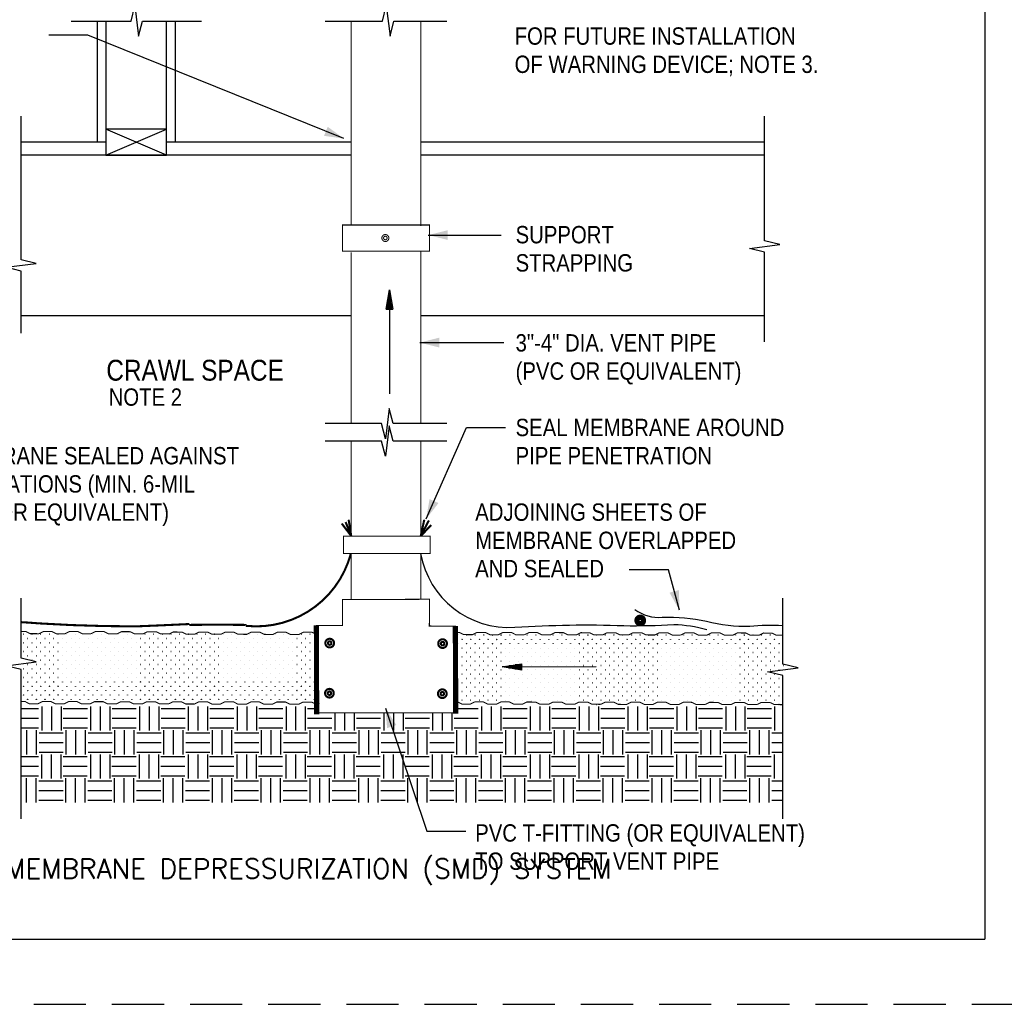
# Model space of a CAD drawing. Extents: x -4.7 to 12.3, y -5.1 to 5.9.
# Tile 3 of 5: x -1 to 3.7, y -5.1 to -0.4. Entities that reach past the tile are written whole.
import ezdxf
from ezdxf.enums import TextEntityAlignment as Align

# ---------------------------------------------------------------- set-up
doc = ezdxf.new("R2010")
doc.units = 0
doc.linetypes.add('HIDDEN', pattern=[0.375, 0.25, -0.125])
doc.layers.get('0').update_dxf_attribs({"linetype": 'CONTINUOUS'})
for name, color, linetype in [('29', 7, 'CONTINUOUS'), ('32', 7, 'CONTINUOUS'), ('35', 7, 'CONTINUOUS'), ('50', 7, 'CONTINUOUS')]:
    doc.layers.add(name, color=color, linetype=linetype)
doc.styles.add('ROMANS', font='ROMANS')

# ---------------------------------------------------------------- blocks, each defined once
blk = doc.blocks.new('ARW')
at = {"layer": '32', "color": 1, "linetype": 'CONTINUOUS'}
for p, q in [((-0.011719, 0.001953), (0, 0)), ((-0.011719, 0.001952), (-0.011719, -0.001967)), ((-0.011719, 0.001294), (-0.007766, 0.001294)), ((-0.011719, 0.000643), (-0.003859, 0.000643)), ((0, 0), (-0.011719, -0.001967)), ((-0.011719, -0.000008), (0, -0.000008)), ((-0.011719, -0.000659), (-0.003924, -0.000659)), ((-0.011719, -0.00131), (-0.007802, -0.00131))]:
    blk.add_line(p, q, dxfattribs=at)
blk = doc.blocks.new('GRADE3')
at = {"layer": '29', "linetype": 'CONTINUOUS'}
for p, q in [((0.003887, 0.072134), (0.003887, 0.03594)), ((0.018365, 0.072134), (0.018365, 0.03594)), ((0.032842, 0.072134), (0.032842, 0.03594)), ((0.036194, 0.068768), (0.072388, 0.068768)), ((0.036194, 0.054292), (0.072388, 0.054292)), ((0, 0.032574), (0.036194, 0.032574)), ((0.036194, 0.039814), (0.072388, 0.039814)), ((0.039814, 0.036194), (0.039814, 0)), ((0.054292, 0.036194), (0.054292, 0)), ((0.068768, 0.036194), (0.068768, 0)), ((0, 0.018098), (0.036194, 0.018098)), ((0, 0.00362), (0.036194, 0.00362))]:
    blk.add_line(p, q, dxfattribs=at)

msp = doc.modelspace()

# ---------------------------------------------------------------- linework, layer by layer
at = {"layer": '29', "linetype": 'CONTINUOUS'}
for p, q in [((-0.650323, -0.402449), (-0.650323, -0.983525)), ((-0.275323, -0.402449), (-0.275323, -0.983525)), ((-0.31699, -1.046025), (-0.608656, -0.921025)), ((-0.608656, -1.046025), (-0.31699, -0.921025)), ((-0.608656, -0.983525), (-1.015288, -0.983525)), ((0.569014, -0.983525), (-0.31699, -0.983525)), ((2.552227, -0.983525), (0.90235, -0.983525)), ((0.568964, -1.046025), (-1.015288, -1.046025)), ((2.552227, -1.046025), (0.902299, -1.046025)), ((0.568824, -1.816858), (-1.015288, -1.816858)), ((2.552227, -1.816858), (0.902158, -1.816858)), ((-1.015288, -3.702533), (-0.93121, -3.702533)), ((0.255836, -3.691762), (0.255836, -3.807583)), ((0.302165, -3.691762), (0.302165, -3.807583)), ((0.348495, -3.691762), (0.348495, -3.807583)), ((0.359219, -3.702533), (0.402602, -3.702533)), ((0.490211, -3.723465), (0.490211, -3.807583)), ((0.53654, -3.723465), (0.53654, -3.807583)), ((0.58287, -3.723465), (0.58287, -3.807583)), ((0.724586, -3.723465), (0.724586, -3.807583)), ((0.770915, -3.723465), (0.770915, -3.807583)), ((0.817245, -3.723465), (0.817245, -3.807583)), ((0.958961, -3.723465), (0.958961, -3.807583)), ((1.00529, -3.723465), (1.00529, -3.807583)), ((1.05162, -3.723465), (1.05162, -3.807583)), ((1.069784, -3.702533), (1.178165, -3.702533)), ((2.599586, -3.691762), (2.599586, -3.807583)), ((-1.015288, -3.748858), (-0.93121, -3.748858)), ((0.359219, -3.748858), (0.47504, -3.748858)), ((0.593594, -3.748858), (0.709415, -3.748858)), ((0.827969, -3.748858), (0.94379, -3.748858)), ((1.062344, -3.748858), (1.178165, -3.748858)), ((-1.015288, -3.795188), (-0.93121, -3.795188)), ((-0.989118, -3.806771), (-0.989118, -3.922591)), ((-0.942793, -3.806771), (-0.942793, -3.922591)), ((0.243398, -3.818354), (0.359219, -3.818354)), ((0.359219, -3.795188), (0.47504, -3.795188)), ((0.370802, -3.806771), (0.370802, -3.922591)), ((0.417132, -3.806771), (0.417132, -3.922591)), ((0.463457, -3.806771), (0.463457, -3.922591)), ((0.477773, -3.818354), (0.593594, -3.818354)), ((0.593594, -3.795188), (0.709415, -3.795188)), ((0.605177, -3.806771), (0.605177, -3.922591)), ((0.651507, -3.806771), (0.651507, -3.922591)), ((0.697832, -3.806771), (0.697832, -3.922591)), ((0.712148, -3.818354), (0.827969, -3.818354)), ((0.827969, -3.795188), (0.94379, -3.795188)), ((0.839552, -3.806771), (0.839552, -3.922591)), ((0.885882, -3.806771), (0.885882, -3.922591)), ((0.932207, -3.806771), (0.932207, -3.922591)), ((0.946523, -3.818354), (1.062344, -3.818354)), ((1.062344, -3.795188), (1.178165, -3.795188)), ((1.073927, -3.806771), (1.073927, -3.922591)), ((1.120257, -3.806771), (1.120257, -3.922591)), ((1.166582, -3.806771), (1.166582, -3.922591)), ((2.587148, -3.818354), (2.639445, -3.818354)), ((0.243398, -3.864678), (0.359219, -3.864678)), ((0.477773, -3.864678), (0.593594, -3.864678)), ((0.712148, -3.864678), (0.827969, -3.864678)), ((0.946523, -3.864678), (1.062344, -3.864678)), ((2.587148, -3.864678), (2.639445, -3.864678)), ((0.243398, -3.911008), (0.359219, -3.911008)), ((0.477773, -3.911008), (0.593594, -3.911008)), ((0.712148, -3.911008), (0.827969, -3.911008)), ((0.946523, -3.911008), (1.062344, -3.911008)), ((2.587148, -3.911008), (2.639445, -3.911008)), ((2.598434, -3.922172), (2.598434, -4.037993)), ((-1.015288, -3.932943), (-0.932362, -3.932943)), ((-1.015288, -3.979268), (-0.932362, -3.979268)), ((-1.015288, -4.025598), (-0.932362, -4.025598)), ((-0.990271, -4.037181), (-0.990271, -4.153001)), ((-0.943945, -4.037181), (-0.943945, -4.153001)), ((2.585996, -4.048764), (2.639445, -4.048764)), ((2.585996, -4.095089), (2.639445, -4.095089)), ((2.585996, -4.141418), (2.639445, -4.141418))]:
    msp.add_line(p, q, dxfattribs=at)
for points in [[(-0.775323, -0.402449), (-0.487831, -0.402449), (-0.469602, -0.329533), (-0.451372, -0.475366), (-0.433143, -0.402449), (-0.150323, -0.402449)], [(0.443826, -0.402449), (0.718426, -0.402449), (0.736655, -0.329533), (0.754884, -0.475366), (0.773113, -0.402449), (1.027962, -0.402449)], [(-0.608656, -0.402449), (-0.608656, -1.046025), (-0.31699, -1.046025), (-0.31699, -0.402449)], [(-1.015288, -1.900191), (-1.015288, -1.602721), (-1.088204, -1.584492), (-0.942371, -1.566263), (-1.015288, -1.548034), (-1.015288, -0.858525)], [(2.552227, -1.941858), (2.552227, -1.511866), (2.47931, -1.493637), (2.625143, -1.475408), (2.552227, -1.457178), (2.552227, -0.858525)], [(1.027158, -2.334939), (0.769345, -2.334939), (0.751116, -2.262022), (0.732887, -2.407855), (0.714658, -2.334939), (0.443824, -2.334939)], [(1.027158, -2.418272), (0.769345, -2.418272), (0.751116, -2.345355), (0.732887, -2.491189), (0.714658, -2.418272), (0.443824, -2.418272)], [(-1.015288, -4.231555), (-1.015288, -3.515013), (-1.088204, -3.496784), (-0.942371, -3.478555), (-1.015288, -3.460326), (-1.015288, -3.172008)], [(2.639445, -4.231555), (2.639445, -3.543781), (2.566529, -3.525552), (2.712362, -3.507323), (2.639445, -3.489094), (2.639445, -3.172008)]]:
    msp.add_lwpolyline(points, dxfattribs=at)
for points, const_width in [([(0.568826, -1.381518), (0.568826, -0.402449)], 0.005), ([(0.902962, -0.402449), (0.902158, -1.38651)], 0.005), ([(0.568824, -1.512115), (0.568824, -2.334939)], 0.005), ([(0.902158, -1.504938), (0.902158, -2.334939)], 0.005), ([(0.568824, -2.418272), (0.568824, -2.874303)], 0.005), ([(0.902158, -2.418272), (0.902158, -2.874303)], 0.005), ([(0.568824, -2.874303), (0.523335, -2.81434)], 0.01), ([(0.568824, -2.874303), (0.541663, -2.807004)], 0.01), ([(0.568824, -2.874303), (0.556327, -2.795999)], 0.01), ([(0.902158, -2.874303), (0.919245, -2.795999)], 0.01), ([(0.902158, -2.874303), (0.94124, -2.799668)], 0.01), ([(0.902158, -2.874303), (0.952237, -2.821677)], 0.01), ([(0.568824, -2.957637), (0.568824, -3.179018)], 0.005), ([(0.902158, -2.957637), (0.902158, -3.178047)], 0.005), ([(0.401741, -3.303724), (0.40266, -3.729647)], 0.025), ([(1.068397, -3.306645), (1.069868, -3.726556)], 0.025), ([(-1.015288, -3.332501), (-0.991921, -3.332546), (-0.971108, -3.343001), (-0.92944, -3.343076), (-0.908587, -3.332699), (-0.866922, -3.332775), (-0.846108, -3.34323), (-0.804443, -3.343307), (-0.78359, -3.33293), (-0.741921, -3.333005), (-0.721108, -3.343458), (-0.67944, -3.343536)], 0.005), ([(-0.679443, -3.343536), (-0.658591, -3.333156), (-0.616923, -3.333234), (-0.596111, -3.34369), (-0.554443, -3.343764), (-0.53359, -3.333388), (-0.491924, -3.333464), (-0.471111, -3.343919), (-0.429445, -3.343996), (-0.408592, -3.333618), (-0.366923, -3.333694), (-0.346111, -3.344147), (-0.304443, -3.344225)], 0.005), ([(-0.30681, -3.345402), (-0.285958, -3.335022), (-0.24429, -3.3351), (-0.223478, -3.345556), (-0.18181, -3.34563), (-0.160957, -3.335254), (-0.119292, -3.335329), (-0.098478, -3.345785), (-0.056812, -3.345862), (-0.03596, -3.335484), (0.00571, -3.33556), (0.026522, -3.346013), (0.06819, -3.346091)], 0.005), ([(0.06819, -3.346091), (0.089044, -3.335714), (0.130712, -3.33579), (0.151525, -3.346246), (0.193193, -3.346322), (0.214044, -3.335943), (0.255708, -3.336021), (0.276523, -3.346475), (0.318189, -3.346552), (0.339042, -3.336176), (0.380712, -3.33625), (0.401523, -3.346704)], 0.005), ([(1.068504, -3.337143), (1.087469, -3.337178), (1.10828, -3.347635), (1.149948, -3.34771), (1.170801, -3.337333), (1.212465, -3.337409), (1.23328, -3.347863), (1.274945, -3.34794), (1.295798, -3.337563), (1.337466, -3.337638), (1.35828, -3.348091), (1.399947, -3.348171)], 0.005), ([(1.399947, -3.348171), (1.420801, -3.337789), (1.462469, -3.337868), (1.483281, -3.348326), (1.524949, -3.348398), (1.545802, -3.338021), (1.587466, -3.338099), (1.608281, -3.348552), (1.649945, -3.348629), (1.670798, -3.338251), (1.712467, -3.338327), (1.73328, -3.348781), (1.774948, -3.348858)], 0.005), ([(1.774948, -3.348858), (1.795802, -3.338477), (1.83747, -3.338556), (1.858283, -3.349013), (1.899951, -3.349086), (1.920803, -3.338708), (1.962467, -3.338786), (1.983283, -3.34924), (2.024947, -3.349316), (2.045799, -3.338939), (2.087469, -3.339014), (2.108281, -3.349469), (2.149949, -3.349546)], 0.005), ([(2.149949, -3.349546), (2.170803, -3.339164), (2.212471, -3.339243), (2.233284, -3.349701), (2.274952, -3.349773), (2.295805, -3.339396), (2.337469, -3.339474), (2.358284, -3.349927), (2.399948, -3.350004), (2.420801, -3.339626), (2.46247, -3.339702), (2.483283, -3.350156), (2.524951, -3.350233)], 0.005), ([(2.524951, -3.350233), (2.545805, -3.339852)], 0.005), ([(2.545805, -3.339852), (2.587473, -3.339931)], 0.005), ([(2.587473, -3.339931), (2.608285, -3.350388)], 0.005), ([(2.608285, -3.350388), (2.639445, -3.350443)], 0.005), ([(-1.015288, -3.668706), (-0.995969, -3.668742), (-0.975156, -3.679198), (-0.933488, -3.679272), (-0.912635, -3.668896), (-0.87097, -3.668971), (-0.850156, -3.679427), (-0.808491, -3.679504), (-0.787638, -3.669126), (-0.745969, -3.669202), (-0.725156, -3.679655), (-0.683488, -3.679733)], 0.005), ([(-0.683491, -3.679733), (-0.662639, -3.669353), (-0.620971, -3.669431), (-0.600159, -3.679887), (-0.558491, -3.679961), (-0.537637, -3.669583), (-0.495973, -3.66966), (-0.475158, -3.680115), (-0.433492, -3.680193), (-0.412641, -3.669814), (-0.370971, -3.669889), (-0.350159, -3.680344), (-0.308491, -3.680422)], 0.005), ([(-0.30849, -3.680422), (-0.287638, -3.670042), (-0.24597, -3.67012), (-0.225158, -3.680576), (-0.18349, -3.68065), (-0.162637, -3.670273), (-0.120971, -3.670349), (-0.100158, -3.680805), (-0.058492, -3.680882), (-0.037639, -3.670504), (0.00403, -3.670579), (0.024842, -3.681033), (0.06651, -3.681111)], 0.005), ([(0.06651, -3.681111), (0.087363, -3.67073), (0.129031, -3.670809), (0.149845, -3.681264), (0.191512, -3.681339), (0.212365, -3.670961), (0.254029, -3.671039), (0.274844, -3.681493), (0.316509, -3.68157), (0.337361, -3.671193), (0.379031, -3.671268), (0.399842, -3.681721)], 0.005), ([(1.069672, -3.670374), (1.078423, -3.670389), (1.099236, -3.680845), (1.140902, -3.680921), (1.161754, -3.670542), (1.203419, -3.67062), (1.224234, -3.681074), (1.2659, -3.681151), (1.286754, -3.670773), (1.328422, -3.670849), (1.349234, -3.681303), (1.390904, -3.68138)], 0.005), ([(1.390904, -3.68138), (1.411755, -3.671001), (1.453423, -3.671078), (1.474236, -3.681534), (1.515902, -3.681609), (1.536755, -3.67123), (1.578422, -3.671307), (1.599236, -3.681763), (1.640902, -3.681841), (1.661754, -3.671462), (1.703422, -3.671539), (1.724234, -3.681992), (1.765904, -3.682069)], 0.005), ([(1.765904, -3.682069), (1.786758, -3.671688), (1.828426, -3.671767), (1.849238, -3.682224), (1.890906, -3.682297), (1.911759, -3.671919), (1.953423, -3.671997), (1.974238, -3.682451), (2.015902, -3.682527), (2.036755, -3.67215), (2.078424, -3.672225), (2.099237, -3.68268), (2.140905, -3.682757)], 0.005), ([(2.140905, -3.682757), (2.161759, -3.672375), (2.203427, -3.672454), (2.22424, -3.682911), (2.265908, -3.682984), (2.28676, -3.672607), (2.328424, -3.672685), (2.34924, -3.683138), (2.390904, -3.683215), (2.411757, -3.672837), (2.453426, -3.672913), (2.474238, -3.683367), (2.515906, -3.683444)], 0.005), ([(2.515906, -3.683444), (2.53676, -3.673063)], 0.005), ([(2.53676, -3.673063), (2.578428, -3.673142)], 0.005), ([(2.578428, -3.673142), (2.599241, -3.683599)], 0.005), ([(2.599241, -3.683599), (2.639445, -3.683669)], 0.005)]:
    msp.add_lwpolyline(points, dxfattribs=dict(at, const_width=const_width))
msp.add_lwpolyline([(-0.608656, -1.046025), (-0.31699, -1.046025), (-0.31699, -0.921025), (-0.608656, -0.921025)], close=True, dxfattribs=at)
at = {"layer": '29', "linetype": 'CONTINUOUS', "const_width": 0.005}
for points in [[(0.527158, -1.506518), (0.943824, -1.506518), (0.943824, -1.381518), (0.527158, -1.381518)], [(0.531217, -2.957637), (0.947884, -2.957637), (0.947884, -2.874303), (0.531217, -2.874303)], [(0.52674, -3.304141), (0.401741, -3.303724), (0.40266, -3.723465), (1.069868, -3.723465), (1.068397, -3.306645), (0.943398, -3.30623), (0.944792, -3.177923), (0.527158, -3.179139)]]:
    msp.add_lwpolyline(points, close=True, dxfattribs=at)
at = {"layer": '29', "linetype": 'CONTINUOUS'}
for points, const_width in [([(0.74912, -1.44393, 1), (0.715786, -1.44393, 1)], 0.005), ([(0.740786, -1.44393, 1), (0.72412, -1.44393, 1)], 0.005), ([(1.976191, -3.279616, 1), (1.934525, -3.279616, 1)], 0.015), ([(1.965775, -3.279616, 1), (1.944941, -3.279616, 1)], 0.015), ([(0.486255, -3.388229, 1), (0.444589, -3.388229, 1)], 0.01), ([(0.473755, -3.388229, 1), (0.457089, -3.388229, 1)], 0.01), ([(1.027793, -3.390733, 1), (0.986127, -3.390733, 1)], 0.01), ([(1.015293, -3.390733, 1), (0.998627, -3.390733, 1)], 0.01), ([(0.485051, -3.628705, 1), (0.443384, -3.628705, 1)], 0.01), ([(0.472551, -3.628705, 1), (0.455884, -3.628705, 1)], 0.01), ([(1.026589, -3.631209, 1), (0.984922, -3.631209, 1)], 0.01), ([(1.014089, -3.631209, 1), (0.997422, -3.631209, 1)], 0.01)]:
    msp.add_lwpolyline(points, format="xyb", close=True, dxfattribs=dict(at, const_width=const_width))
at = {"layer": '29', "linetype": 'CONTINUOUS', "const_width": 0.01}
for points in [[(0.063421, -3.305322, 0.369393), (0.566721, -2.95954, 0.369393)], [(-1.012895, -3.287892, -0.007519), (-0.92812, -3.293719, -0.007519)], [(-0.92812, -3.293719, 0.015681), (-0.462405, -3.307923, 0.015681)], [(-0.462404, -3.307923, 0.002116), (-0.208322, -3.29678, 0.002116)], [(0.063421, -3.301077, 0.31251), (0.062533, -3.300897, 0.000804), (0.059896, -3.300862, 0.002777), (0.053625, -3.300738, 0.000871), (0.047353, -3.30066, 0.000776), (0.036999, -3.30056, 0.000441), (0.026645, -3.300484, 0.000393), (0.012914, -3.300407, 0.000284), (-0.000816, -3.300348, 0.000264), (-0.016988, -3.300295, 0.00022), (-0.033159, -3.300259, 0.000212), (-0.050669, -3.300234, 0.000199), (-0.06818, -3.300224, 0.000198), (-0.085835, -3.300227, 0.000206), (-0.103491, -3.300245, 0.000212), (-0.120089, -3.300276, 0.000247), (-0.136687, -3.300322, 0.000263), (-0.151097, -3.300376, 0.00035), (-0.165506, -3.300448, 0.000389), (-0.176745, -3.30052, 0.000636), (-0.187983, -3.300615, 0.000727), (-0.195285, -3.300694, 0.001858), (-0.202587, -3.300812, -0.00423), (-0.205467, -3.300796, 0.047117), (-0.208322, -3.301025)]]:
    msp.add_lwpolyline(points, format="xyb", dxfattribs=at)
at = {"layer": '29', "linetype": 'CONTINUOUS'}
for points in [[(0.901592, -2.958266, 0.382146), (1.354072, -3.312158, -0.025272), (1.876762, -3.30435, 0.018826), (2.116671, -3.298742, -0.06143), (2.27463, -3.322565, -0.06143)], [(1.929318, -3.226175, 0.198007), (2.061143, -3.263384, -0.051233), (2.27389, -3.282241, 0.077072), (2.480726, -3.306409, -0.032708), (2.638303, -3.30328, -0.032708)]]:
    msp.add_lwpolyline(points, format="xyb", dxfattribs=at)
for centre in [(-1.004332, -3.345374), (-0.962665, -3.345374), (-0.920999, -3.345374), (-0.879332, -3.345374), (-0.837665, -3.345374), (-0.795999, -3.345374), (-0.754332, -3.345374), (-0.712665, -3.345374), (-0.670999, -3.345374), (-0.629332, -3.345374), (-0.587665, -3.345374), (-0.545999, -3.345374), (-0.504332, -3.345374), (-0.462665, -3.345374), (-0.420999, -3.345374), (-0.379332, -3.345374), (-0.337665, -3.345374), (-0.295999, -3.345374), (-0.254332, -3.345374), (-0.212665, -3.345374), (-0.170999, -3.345374), (-0.129332, -3.345374), (-0.087665, -3.345374), (-0.045999, -3.345374), (-0.004332, -3.345374), (0.079001, -3.345374), (0.120668, -3.345374), (0.204001, -3.345374), (0.245668, -3.345374), (0.329001, -3.345374), (0.370668, -3.345374), (1.079349, -3.349702), (1.121016, -3.349702), (1.162682, -3.349702), (1.204349, -3.349702), (1.246016, -3.349702), (1.287682, -3.349702), (1.329349, -3.349702), (1.371016, -3.349702), (1.412682, -3.349702), (1.454349, -3.349702), (1.496016, -3.349702), (1.537682, -3.349702), (1.579349, -3.349702), (1.621016, -3.349702), (1.662682, -3.349702), (1.704349, -3.349702), (1.746016, -3.349702), (1.787682, -3.349702), (1.829349, -3.349702), (1.871016, -3.349702), (1.912682, -3.349702), (1.954349, -3.349702), (1.996016, -3.349702), (2.037682, -3.349702), (2.079349, -3.349702), (2.121016, -3.349702), (2.162682, -3.349702), (2.204349, -3.349702), (2.246016, -3.349702), (2.287682, -3.349702), (2.329349, -3.349702), (2.371016, -3.349702), (2.412682, -3.349702), (2.454349, -3.349702), (2.496016, -3.349702), (2.537682, -3.349702), (2.579349, -3.349702), (-1.004332, -3.38704), (-0.983499, -3.366207), (-0.962665, -3.38704), (-0.941832, -3.366207), (-0.920999, -3.38704), (-0.900165, -3.366207), (-0.879332, -3.38704), (-0.858499, -3.366207), (-0.837665, -3.38704), (-0.816832, -3.366207), (-0.795999, -3.38704), (-0.775165, -3.366207), (-0.754332, -3.38704), (-0.733499, -3.366207), (-0.712665, -3.38704), (-0.691832, -3.366207), (-0.670999, -3.38704), (-0.650165, -3.366207), (-0.629332, -3.38704), (-0.608499, -3.366207), (-0.587665, -3.38704), (-0.566832, -3.366207), (-0.545999, -3.38704), (-0.525165, -3.366207), (-0.504332, -3.38704), (-0.483499, -3.366207), (-0.462665, -3.38704), (-0.441832, -3.366207), (-0.420999, -3.38704), (-0.400165, -3.366207), (-0.379332, -3.38704), (-0.379332, -3.38704), (-0.358499, -3.366207), (-0.337665, -3.38704), (-0.316832, -3.366207), (-0.295999, -3.38704), (-0.275165, -3.366207), (-0.254332, -3.38704), (-0.233499, -3.366207), (-0.212665, -3.38704), (-0.191832, -3.366207), (-0.170999, -3.38704), (-0.150165, -3.366207), (-0.129332, -3.38704), (-0.108499, -3.366207), (-0.087665, -3.38704), (-0.066832, -3.366207), (-0.045999, -3.38704), (-0.025165, -3.366207), (-0.004332, -3.38704), (0.016501, -3.366207), (0.037335, -3.38704), (0.058168, -3.366207), (0.079001, -3.38704), (0.099835, -3.366207), (0.120668, -3.38704), (0.141501, -3.366207), (0.162335, -3.38704), (0.183168, -3.366207), (0.204001, -3.38704), (0.224835, -3.366207), (0.245668, -3.38704), (0.245668, -3.38704), (0.266501, -3.366207), (0.287335, -3.38704), (0.308168, -3.366207), (0.329001, -3.38704), (0.349835, -3.366207), (0.370668, -3.38704), (0.391501, -3.366207), (1.079349, -3.391368), (1.100182, -3.370535), (1.121016, -3.391368), (1.141849, -3.370535), (1.162682, -3.391368), (1.183516, -3.370535), (1.204349, -3.391368), (1.225182, -3.370535), (1.246016, -3.391368), (1.266849, -3.370535), (1.287682, -3.391368), (1.308516, -3.370535), (1.329349, -3.391368), (1.350182, -3.370535), (1.371016, -3.391368), (1.391849, -3.370535), (1.412682, -3.391368), (1.433516, -3.370535), (1.454349, -3.391368), (1.475182, -3.370535), (1.496016, -3.391368), (1.516849, -3.370535), (1.537682, -3.391368), (1.558516, -3.370535), (1.579349, -3.391368), (1.600182, -3.370535), (1.621016, -3.391368), (1.641849, -3.370535), (1.662682, -3.391368), (1.683516, -3.370535), (1.704349, -3.391368), (1.725182, -3.370535), (1.746016, -3.391368), (1.766849, -3.370535), (1.787682, -3.391368), (1.808516, -3.370535), (1.829349, -3.391368), (1.850182, -3.370535), (1.871016, -3.391368), (1.891849, -3.370535), (1.912682, -3.391368), (1.933516, -3.370535), (1.954349, -3.391368), (1.975182, -3.370535), (1.996016, -3.391368), (2.016849, -3.370535), (2.037682, -3.391368), (2.058516, -3.370535), (2.079349, -3.391368), (2.100182, -3.370535), (2.121016, -3.391368), (2.141849, -3.370535), (2.162682, -3.391368), (2.183516, -3.370535), (2.204349, -3.391368), (2.225182, -3.370535), (2.246016, -3.391368), (2.266849, -3.370535), (2.287682, -3.391368), (2.308516, -3.370535), (2.329349, -3.391368), (2.350182, -3.370535), (2.371016, -3.391368), (2.391849, -3.370535), (2.412682, -3.391368), (2.433516, -3.370535), (2.454349, -3.391368), (2.475182, -3.370535), (2.496016, -3.391368), (2.516849, -3.370535), (2.537682, -3.391368), (2.558516, -3.370535), (2.579349, -3.391368), (2.600182, -3.370535), (2.621016, -3.391368), (-1.004332, -3.428707), (-0.983499, -3.407874), (-0.983499, -3.44954), (-0.962665, -3.428707), (-0.941832, -3.407874), (-0.941832, -3.44954), (-0.920999, -3.428707), (-0.900165, -3.407874), (-0.900165, -3.44954), (-0.879332, -3.428707), (-0.858499, -3.407874), (-0.858499, -3.44954), (-0.837665, -3.428707), (-0.816832, -3.407874), (-0.816832, -3.44954), (-0.795999, -3.428707), (-0.775165, -3.407874), (-0.775165, -3.44954), (-0.754332, -3.428707), (-0.733499, -3.407874), (-0.733499, -3.44954), (-0.712665, -3.428707), (-0.691832, -3.407874), (-0.691832, -3.44954), (-0.670999, -3.428707), (-0.650165, -3.407874), (-0.650165, -3.44954), (-0.629332, -3.428707), (-0.608499, -3.407874), (-0.608499, -3.44954), (-0.587665, -3.428707), (-0.566832, -3.407874), (-0.566832, -3.44954), (-0.545999, -3.428707), (-0.525165, -3.407874), (-0.525165, -3.44954), (-0.504332, -3.428707), (-0.483499, -3.407874), (-0.483499, -3.44954), (-0.462665, -3.428707), (-0.441832, -3.407874), (-0.441832, -3.44954), (-0.420999, -3.428707), (-0.400165, -3.407874), (-0.400165, -3.44954), (-0.379332, -3.428707), (-0.379332, -3.428707), (-0.358499, -3.407874), (-0.358499, -3.407874), (-0.358499, -3.44954), (-0.358499, -3.44954), (-0.337665, -3.428707), (-0.316832, -3.407874), (-0.316832, -3.44954), (-0.295999, -3.428707), (-0.275165, -3.407874), (-0.275165, -3.44954), (-0.254332, -3.428707), (-0.233499, -3.407874), (-0.233499, -3.44954), (-0.212665, -3.428707), (-0.191832, -3.407874), (-0.191832, -3.44954), (-0.170999, -3.428707), (-0.150165, -3.407874), (-0.150165, -3.44954), (-0.129332, -3.428707), (-0.108499, -3.407874), (-0.108499, -3.44954), (-0.087665, -3.428707), (-0.066832, -3.407874), (-0.066832, -3.44954), (-0.045999, -3.428707), (-0.025165, -3.407874), (-0.025165, -3.44954), (-0.004332, -3.428707), (0.016501, -3.407874), (0.016501, -3.44954), (0.037335, -3.428707), (0.058168, -3.407874), (0.058168, -3.44954), (0.079001, -3.428707), (0.099835, -3.407874), (0.099835, -3.44954), (0.120668, -3.428707), (0.141501, -3.407874), (0.141501, -3.44954), (0.162335, -3.428707), (0.183168, -3.407874), (0.183168, -3.44954), (0.204001, -3.428707), (0.224835, -3.407874), (0.224835, -3.44954), (0.245668, -3.428707), (0.245668, -3.428707), (0.266501, -3.407874), (0.266501, -3.407874), (0.266501, -3.44954), (0.266501, -3.44954), (0.287335, -3.428707), (0.308168, -3.407874), (0.308168, -3.44954), (0.329001, -3.428707), (0.349835, -3.407874), (0.349835, -3.44954), (0.370668, -3.428707), (0.391501, -3.407874), (0.391501, -3.44954), (1.079349, -3.433035), (1.100182, -3.412202), (1.121016, -3.433035), (1.141849, -3.412202), (1.162682, -3.433035), (1.183516, -3.412202), (1.204349, -3.433035), (1.225182, -3.412202), (1.246016, -3.433035), (1.266849, -3.412202), (1.287682, -3.433035), (1.308516, -3.412202), (1.329349, -3.433035), (1.350182, -3.412202), (1.371016, -3.433035), (1.391849, -3.412202), (1.412682, -3.433035), (1.433516, -3.412202), (1.454349, -3.433035), (1.475182, -3.412202), (1.496016, -3.433035), (1.516849, -3.412202), (1.537682, -3.433035), (1.558516, -3.412202), (1.579349, -3.433035), (1.600182, -3.412202), (1.621016, -3.433035), (1.641849, -3.412202), (1.662682, -3.433035), (1.683516, -3.412202), (1.704349, -3.433035), (1.725182, -3.412202), (1.746016, -3.433035), (1.766849, -3.412202), (1.787682, -3.433035), (1.808516, -3.412202), (1.829349, -3.433035), (1.850182, -3.412202), (1.871016, -3.433035), (1.891849, -3.412202), (1.912682, -3.433035), (1.933516, -3.412202), (1.954349, -3.433035), (1.975182, -3.412202), (1.996016, -3.433035), (2.016849, -3.412202), (2.037682, -3.433035), (2.058516, -3.412202), (2.079349, -3.433035), (2.100182, -3.412202), (2.121016, -3.433035), (2.141849, -3.412202), (2.162682, -3.433035), (2.183516, -3.412202), (2.204349, -3.433035), (2.225182, -3.412202), (2.246016, -3.433035), (2.266849, -3.412202), (2.287682, -3.433035), (2.308516, -3.412202), (2.329349, -3.433035), (2.350182, -3.412202), (2.371016, -3.433035), (2.391849, -3.412202), (2.412682, -3.433035), (2.433516, -3.412202), (2.454349, -3.433035), (2.475182, -3.412202), (2.496016, -3.433035), (2.516849, -3.412202), (2.537682, -3.433035), (2.558516, -3.412202), (2.579349, -3.433035), (2.600182, -3.412202), (2.621016, -3.433035), (-0.983499, -3.491207), (-0.962665, -3.470374), (-0.941832, -3.491207), (-0.920999, -3.470374), (-0.900165, -3.491207), (-0.879332, -3.470374), (-0.858499, -3.491207), (-0.837665, -3.470374), (-0.816832, -3.491207), (-0.795999, -3.470374), (-0.775165, -3.491207), (-0.754332, -3.470374), (-0.733499, -3.491207), (-0.712665, -3.470374), (-0.691832, -3.491207), (-0.670999, -3.470374), (-0.650165, -3.491207), (-0.629332, -3.470374), (-0.608499, -3.491207), (-0.587665, -3.470374), (-0.566832, -3.491207), (-0.545999, -3.470374), (-0.525165, -3.491207), (-0.504332, -3.470374), (-0.483499, -3.491207), (-0.462665, -3.470374), (-0.441832, -3.491207), (-0.420999, -3.470374), (-0.400165, -3.491207), (-0.379332, -3.470374), (-0.379332, -3.470374), (-0.358499, -3.491207), (-0.358499, -3.491207), (-0.337665, -3.470374), (-0.316832, -3.491207), (-0.295999, -3.470374), (-0.275165, -3.491207), (-0.254332, -3.470374), (-0.233499, -3.491207), (-0.212665, -3.470374), (-0.191832, -3.491207), (-0.170999, -3.470374), (-0.150165, -3.491207), (-0.129332, -3.470374), (-0.108499, -3.491207), (-0.087665, -3.470374), (-0.066832, -3.491207), (-0.045999, -3.470374), (-0.025165, -3.491207), (-0.004332, -3.470374), (0.016501, -3.491207), (0.037335, -3.470374), (0.058168, -3.491207), (0.079001, -3.470374), (0.099835, -3.491207), (0.120668, -3.470374), (0.141501, -3.491207), (0.162335, -3.470374), (0.183168, -3.491207), (0.204001, -3.470374), (0.224835, -3.491207), (0.245668, -3.470374), (0.245668, -3.470374), (0.266501, -3.491207), (0.266501, -3.491207), (0.287335, -3.470374), (0.308168, -3.491207), (0.329001, -3.470374), (0.349835, -3.491207), (0.370668, -3.470374), (0.391501, -3.491207), (1.058516, -3.495535), (1.079349, -3.474702), (1.100182, -3.453868), (1.100182, -3.495535), (1.121016, -3.474702), (1.141849, -3.453868), (1.141849, -3.495535), (1.162682, -3.474702), (1.183516, -3.453868), (1.183516, -3.495535), (1.204349, -3.474702), (1.225182, -3.453868), (1.225182, -3.495535), (1.246016, -3.474702), (1.266849, -3.453868), (1.266849, -3.495535), (1.287682, -3.474702), (1.308516, -3.453868), (1.308516, -3.495535), (1.329349, -3.474702), (1.350182, -3.453868), (1.350182, -3.495535), (1.371016, -3.474702), (1.391849, -3.453868), (1.391849, -3.495535), (1.412682, -3.474702), (1.433516, -3.453868), (1.433516, -3.495535), (1.454349, -3.474702), (1.475182, -3.453868), (1.475182, -3.495535), (1.496016, -3.474702), (1.516849, -3.453868), (1.516849, -3.495535), (1.537682, -3.474702), (1.558516, -3.453868), (1.558516, -3.495535), (1.579349, -3.474702), (1.600182, -3.453868), (1.600182, -3.495535), (1.621016, -3.474702), (1.641849, -3.453868), (1.641849, -3.495535), (1.662682, -3.474702), (1.683516, -3.453868), (1.683516, -3.495535), (1.704349, -3.474702), (1.725182, -3.453868), (1.725182, -3.495535), (1.746016, -3.474702), (1.766849, -3.453868), (1.766849, -3.495535), (1.787682, -3.474702), (1.808516, -3.453868), (1.808516, -3.495535), (1.829349, -3.474702), (1.850182, -3.453868), (1.850182, -3.495535), (1.871016, -3.474702), (1.891849, -3.453868), (1.891849, -3.495535), (1.912682, -3.474702), (1.933516, -3.453868), (1.933516, -3.495535), (1.954349, -3.474702), (1.975182, -3.453868), (1.975182, -3.495535), (1.996016, -3.474702), (2.016849, -3.453868), (2.016849, -3.495535), (2.037682, -3.474702), (2.058516, -3.453868), (2.058516, -3.495535), (2.079349, -3.474702), (2.100182, -3.453868), (2.100182, -3.495535), (2.121016, -3.474702), (2.141849, -3.453868), (2.141849, -3.495535), (2.162682, -3.474702), (2.183516, -3.453868), (2.183516, -3.495535), (2.204349, -3.474702), (2.225182, -3.453868), (2.225182, -3.495535), (2.246016, -3.474702), (2.266849, -3.453868), (2.266849, -3.495535), (2.287682, -3.474702), (2.308516, -3.453868), (2.308516, -3.495535), (2.329349, -3.474702), (2.350182, -3.453868), (2.350182, -3.495535), (2.371016, -3.474702), (2.391849, -3.453868), (2.391849, -3.495535), (2.412682, -3.474702), (2.433516, -3.453868), (2.433516, -3.495535), (2.454349, -3.474702), (2.475182, -3.453868), (2.475182, -3.495535), (2.496016, -3.474702), (2.516849, -3.453868), (2.516849, -3.495535), (2.537682, -3.474702), (2.558516, -3.453868), (2.558516, -3.495535), (2.579349, -3.474702), (2.600182, -3.453868), (2.600182, -3.495535), (2.621016, -3.474702), (2.641849, -3.495535), (-1.004332, -3.51204), (-0.983499, -3.532874), (-0.962665, -3.51204), (-0.941832, -3.532874), (-0.920999, -3.51204), (-0.900165, -3.532874), (-0.879332, -3.51204), (-0.858499, -3.532874), (-0.837665, -3.51204), (-0.816832, -3.532874), (-0.795999, -3.51204), (-0.775165, -3.532874), (-0.754332, -3.51204), (-0.733499, -3.532874), (-0.712665, -3.51204), (-0.691832, -3.532874), (-0.670999, -3.51204), (-0.650165, -3.532874), (-0.629332, -3.51204), (-0.608499, -3.532874), (-0.587665, -3.51204), (-0.566832, -3.532874), (-0.545999, -3.51204), (-0.525165, -3.532874), (-0.504332, -3.51204), (-0.483499, -3.532874), (-0.462665, -3.51204), (-0.441832, -3.532874), (-0.420999, -3.51204), (-0.400165, -3.532874), (-0.379332, -3.51204), (-0.379332, -3.51204), (-0.358499, -3.532874), (-0.358499, -3.532874), (-0.337665, -3.51204), (-0.316832, -3.532874), (-0.295999, -3.51204), (-0.275165, -3.532874), (-0.254332, -3.51204), (-0.233499, -3.532874), (-0.212665, -3.51204), (-0.191832, -3.532874), (-0.170999, -3.51204), (-0.150165, -3.532874), (-0.129332, -3.51204), (-0.108499, -3.532874), (-0.087665, -3.51204), (-0.066832, -3.532874), (-0.045999, -3.51204), (-0.025165, -3.532874), (-0.004332, -3.51204), (0.016501, -3.532874), (0.037335, -3.51204), (0.058168, -3.532874), (0.079001, -3.51204), (0.099835, -3.532874), (0.120668, -3.51204), (0.141501, -3.532874), (0.162335, -3.51204), (0.183168, -3.532874), (0.204001, -3.51204), (0.224835, -3.532874), (0.245668, -3.51204), (0.245668, -3.51204), (0.266501, -3.532874), (0.266501, -3.532874), (0.287335, -3.51204), (0.308168, -3.532874), (0.329001, -3.51204), (0.349835, -3.532874), (0.370668, -3.51204), (0.391501, -3.532874), (1.079349, -3.516368), (1.100182, -3.537202), (1.121016, -3.516368), (1.141849, -3.537202), (1.162682, -3.516368), (1.183516, -3.537202), (1.204349, -3.516368), (1.225182, -3.537202), (1.246016, -3.516368), (1.266849, -3.537202), (1.287682, -3.516368), (1.308516, -3.537202), (1.329349, -3.516368), (1.350182, -3.537202), (1.371016, -3.516368), (1.391849, -3.537202), (1.412682, -3.516368), (1.433516, -3.537202), (1.454349, -3.516368), (1.475182, -3.537202), (1.496016, -3.516368), (1.516849, -3.537202), (1.537682, -3.516368), (1.558516, -3.537202), (1.579349, -3.516368), (1.600182, -3.537202), (1.621016, -3.516368), (1.641849, -3.537202), (1.662682, -3.516368), (1.683516, -3.537202), (1.704349, -3.516368), (1.725182, -3.537202), (1.746016, -3.516368), (1.766849, -3.537202), (1.787682, -3.516368), (1.808516, -3.537202), (1.829349, -3.516368), (1.850182, -3.537202), (1.871016, -3.516368), (1.891849, -3.537202), (1.912682, -3.516368), (1.933516, -3.537202), (1.954349, -3.516368), (1.975182, -3.537202), (1.996016, -3.516368), (2.016849, -3.537202), (2.037682, -3.516368), (2.058516, -3.537202), (2.079349, -3.516368), (2.100182, -3.537202), (2.121016, -3.516368), (2.141849, -3.537202), (2.162682, -3.516368), (2.183516, -3.537202), (2.204349, -3.516368), (2.225182, -3.537202), (2.246016, -3.516368), (2.266849, -3.537202), (2.287682, -3.516368), (2.308516, -3.537202), (2.329349, -3.516368), (2.350182, -3.537202), (2.371016, -3.516368), (2.391849, -3.537202), (2.412682, -3.516368), (2.433516, -3.537202), (2.454349, -3.516368), (2.475182, -3.537202), (2.496016, -3.516368), (2.516849, -3.537202), (2.537682, -3.516368), (2.558516, -3.537202), (2.579349, -3.516368), (2.600182, -3.537202), (2.621016, -3.516368), (-1.004332, -3.553707), (-0.983499, -3.57454), (-0.962665, -3.553707), (-0.941832, -3.57454), (-0.920999, -3.553707), (-0.900165, -3.57454), (-0.879332, -3.553707), (-0.858499, -3.57454), (-0.837665, -3.553707), (-0.816832, -3.57454), (-0.795999, -3.553707), (-0.775165, -3.57454), (-0.754332, -3.553707), (-0.733499, -3.57454), (-0.712665, -3.553707), (-0.691832, -3.57454), (-0.670999, -3.553707), (-0.650165, -3.57454), (-0.629332, -3.553707), (-0.608499, -3.57454), (-0.587665, -3.553707), (-0.566832, -3.57454), (-0.545999, -3.553707), (-0.525165, -3.57454), (-0.504332, -3.553707), (-0.483499, -3.57454), (-0.462665, -3.553707), (-0.441832, -3.57454), (-0.420999, -3.553707), (-0.400165, -3.57454), (-0.379332, -3.553707), (-0.379332, -3.553707), (-0.358499, -3.57454), (-0.358499, -3.57454), (-0.337665, -3.553707), (-0.316832, -3.57454), (-0.295999, -3.553707), (-0.275165, -3.57454), (-0.254332, -3.553707), (-0.233499, -3.57454), (-0.212665, -3.553707), (-0.191832, -3.57454), (-0.170999, -3.553707), (-0.150165, -3.57454), (-0.129332, -3.553707), (-0.108499, -3.57454), (-0.087665, -3.553707), (-0.066832, -3.57454), (-0.045999, -3.553707), (-0.025165, -3.57454), (-0.004332, -3.553707), (0.016501, -3.57454), (0.037335, -3.553707), (0.058168, -3.57454), (0.079001, -3.553707), (0.099835, -3.57454), (0.120668, -3.553707), (0.141501, -3.57454), (0.162335, -3.553707), (0.183168, -3.57454), (0.204001, -3.553707), (0.224835, -3.57454), (0.245668, -3.553707), (0.245668, -3.553707), (0.266501, -3.57454), (0.266501, -3.57454), (0.287335, -3.553707), (0.308168, -3.57454), (0.329001, -3.553707), (0.349835, -3.57454), (0.370668, -3.553707), (0.391501, -3.57454), (0.412335, -3.553707), (1.079349, -3.558035), (1.100182, -3.578868), (1.121016, -3.558035), (1.141849, -3.578868), (1.162682, -3.558035), (1.183516, -3.578868), (1.204349, -3.558035), (1.225182, -3.578868), (1.246016, -3.558035), (1.266849, -3.578868), (1.287682, -3.558035), (1.308516, -3.578868), (1.329349, -3.558035), (1.350182, -3.578868), (1.371016, -3.558035), (1.391849, -3.578868), (1.412682, -3.558035), (1.433516, -3.578868), (1.454349, -3.558035), (1.475182, -3.578868), (1.496016, -3.558035), (1.516849, -3.578868), (1.537682, -3.558035), (1.558516, -3.578868), (1.579349, -3.558035), (1.600182, -3.578868), (1.621016, -3.558035), (1.641849, -3.578868), (1.662682, -3.558035), (1.683516, -3.578868), (1.704349, -3.558035), (1.725182, -3.578868), (1.746016, -3.558035), (1.766849, -3.578868), (1.787682, -3.558035), (1.808516, -3.578868), (1.829349, -3.558035), (1.850182, -3.578868), (1.871016, -3.558035), (1.891849, -3.578868), (1.912682, -3.558035), (1.933516, -3.578868), (1.954349, -3.558035), (1.975182, -3.578868), (1.996016, -3.558035), (2.016849, -3.578868), (2.037682, -3.558035), (2.058516, -3.578868), (2.079349, -3.558035), (2.100182, -3.578868), (2.121016, -3.558035), (2.141849, -3.578868), (2.162682, -3.558035), (2.183516, -3.578868), (2.204349, -3.558035), (2.225182, -3.578868), (2.246016, -3.558035), (2.266849, -3.578868), (2.287682, -3.558035), (2.308516, -3.578868), (2.329349, -3.558035), (2.350182, -3.578868), (2.371016, -3.558035), (2.391849, -3.578868), (2.412682, -3.558035), (2.433516, -3.578868), (2.454349, -3.558035), (2.475182, -3.578868), (2.496016, -3.558035), (2.516849, -3.578868), (2.537682, -3.558035), (2.558516, -3.578868), (2.579349, -3.558035), (2.600182, -3.578868), (2.621016, -3.558035), (-1.004332, -3.595374), (-1.004332, -3.63704), (-0.983499, -3.616207), (-0.962665, -3.595374), (-0.962665, -3.63704), (-0.941832, -3.616207), (-0.920999, -3.595374), (-0.920999, -3.63704), (-0.900165, -3.616207), (-0.879332, -3.595374), (-0.879332, -3.63704), (-0.858499, -3.616207), (-0.837665, -3.595374), (-0.837665, -3.63704), (-0.816832, -3.616207), (-0.795999, -3.595374), (-0.795999, -3.63704), (-0.775165, -3.616207), (-0.754332, -3.595374), (-0.754332, -3.63704), (-0.733499, -3.616207), (-0.712665, -3.595374), (-0.712665, -3.63704), (-0.691832, -3.616207), (-0.670999, -3.595374), (-0.670999, -3.63704), (-0.650165, -3.616207), (-0.629332, -3.595374), (-0.629332, -3.63704), (-0.608499, -3.616207), (-0.587665, -3.595374), (-0.587665, -3.63704), (-0.566832, -3.616207), (-0.545999, -3.595374), (-0.545999, -3.63704), (-0.525165, -3.616207), (-0.504332, -3.595374), (-0.504332, -3.63704), (-0.483499, -3.616207), (-0.462665, -3.595374), (-0.462665, -3.63704), (-0.441832, -3.616207), (-0.420999, -3.595374), (-0.420999, -3.63704), (-0.400165, -3.616207), (-0.379332, -3.595374), (-0.379332, -3.595374), (-0.379332, -3.63704), (-0.379332, -3.63704), (-0.358499, -3.616207), (-0.358499, -3.616207), (-0.337665, -3.595374), (-0.337665, -3.63704), (-0.316832, -3.616207), (-0.295999, -3.595374), (-0.295999, -3.63704), (-0.275165, -3.616207), (-0.254332, -3.595374), (-0.254332, -3.63704), (-0.233499, -3.616207), (-0.212665, -3.595374), (-0.212665, -3.63704), (-0.191832, -3.616207), (-0.170999, -3.595374), (-0.170999, -3.63704), (-0.150165, -3.616207), (-0.129332, -3.595374), (-0.129332, -3.63704), (-0.108499, -3.616207), (-0.087665, -3.595374), (-0.087665, -3.63704), (-0.066832, -3.616207), (-0.045999, -3.595374), (-0.045999, -3.63704), (-0.025165, -3.616207), (-0.004332, -3.595374), (-0.004332, -3.63704), (0.016501, -3.616207), (0.037335, -3.595374), (0.037335, -3.63704), (0.058168, -3.616207), (0.079001, -3.595374), (0.079001, -3.63704), (0.099835, -3.616207), (0.120668, -3.595374), (0.120668, -3.63704), (0.141501, -3.616207), (0.162335, -3.595374), (0.162335, -3.63704), (0.183168, -3.616207), (0.204001, -3.595374), (0.204001, -3.63704), (0.224835, -3.616207), (0.245668, -3.595374), (0.245668, -3.595374), (0.245668, -3.63704), (0.245668, -3.63704), (0.266501, -3.616207), (0.266501, -3.616207), (0.287335, -3.595374), (0.287335, -3.63704), (0.308168, -3.616207), (0.329001, -3.595374), (0.329001, -3.63704), (0.349835, -3.616207), (0.370668, -3.595374), (0.370668, -3.63704), (0.391501, -3.616207), (1.079349, -3.599702), (1.100182, -3.620535), (1.121016, -3.599702), (1.141849, -3.620535), (1.162682, -3.599702), (1.183516, -3.620535), (1.204349, -3.599702), (1.225182, -3.620535), (1.246016, -3.599702), (1.266849, -3.620535), (1.287682, -3.599702), (1.308516, -3.620535), (1.329349, -3.599702), (1.350182, -3.620535), (1.371016, -3.599702), (1.391849, -3.620535), (1.412682, -3.599702), (1.433516, -3.620535), (1.454349, -3.599702), (1.475182, -3.620535), (1.496016, -3.599702), (1.516849, -3.620535), (1.537682, -3.599702), (1.558516, -3.620535), (1.579349, -3.599702), (1.600182, -3.620535), (1.621016, -3.599702), (1.641849, -3.620535), (1.662682, -3.599702), (1.683516, -3.620535), (1.704349, -3.599702), (1.725182, -3.620535), (1.746016, -3.599702), (1.766849, -3.620535), (1.787682, -3.599702), (1.808516, -3.620535), (1.829349, -3.599702), (1.850182, -3.620535), (1.871016, -3.599702), (1.891849, -3.620535), (1.912682, -3.599702), (1.933516, -3.620535), (1.954349, -3.599702), (1.975182, -3.620535), (1.996016, -3.599702), (2.016849, -3.620535), (2.037682, -3.599702), (2.058516, -3.620535), (2.079349, -3.599702), (2.100182, -3.620535), (2.121016, -3.599702), (2.141849, -3.620535), (2.162682, -3.599702), (2.183516, -3.620535), (2.204349, -3.599702), (2.225182, -3.620535), (2.246016, -3.599702), (2.266849, -3.620535), (2.287682, -3.599702), (2.308516, -3.620535), (2.329349, -3.599702), (2.350182, -3.620535), (2.371016, -3.599702), (2.391849, -3.620535), (2.412682, -3.599702), (2.433516, -3.620535), (2.454349, -3.599702), (2.475182, -3.620535), (2.496016, -3.599702), (2.516849, -3.620535), (2.537682, -3.599702), (2.558516, -3.620535), (2.579349, -3.599702), (2.600182, -3.620535), (2.621016, -3.599702), (-0.983499, -3.657874), (-0.941832, -3.657874), (-0.900165, -3.657874), (-0.858499, -3.657874), (-0.816832, -3.657874), (-0.775165, -3.657874), (-0.733499, -3.657874), (-0.691832, -3.657874), (-0.650165, -3.657874), (-0.608499, -3.657874), (-0.566832, -3.657874), (-0.525165, -3.657874), (-0.483499, -3.657874), (-0.441832, -3.657874), (-0.400165, -3.657874), (-0.358499, -3.657874), (-0.358499, -3.657874), (-0.316832, -3.657874), (-0.275165, -3.657874), (-0.233499, -3.657874), (-0.191832, -3.657874), (-0.150165, -3.657874), (-0.108499, -3.657874), (-0.066832, -3.657874), (-0.025165, -3.657874), (0.016501, -3.657874), (0.058168, -3.657874), (0.099835, -3.657874), (0.141501, -3.657874), (0.183168, -3.657874), (0.224835, -3.657874), (0.266501, -3.657874), (0.266501, -3.657874), (0.308168, -3.657874), (0.349835, -3.657874), (0.391501, -3.657874), (0.412335, -3.678707), (1.079349, -3.641368), (1.100182, -3.662202), (1.121016, -3.641368), (1.141849, -3.662202), (1.162682, -3.641368), (1.183516, -3.662202), (1.204349, -3.641368), (1.225182, -3.662202), (1.246016, -3.641368), (1.266849, -3.662202), (1.287682, -3.641368), (1.308516, -3.662202), (1.329349, -3.641368), (1.350182, -3.662202), (1.371016, -3.641368), (1.391849, -3.662202), (1.412682, -3.641368), (1.433516, -3.662202), (1.454349, -3.641368), (1.475182, -3.662202), (1.496016, -3.641368), (1.516849, -3.662202), (1.537682, -3.641368), (1.558516, -3.662202), (1.579349, -3.641368), (1.600182, -3.662202), (1.621016, -3.641368), (1.641849, -3.662202), (1.662682, -3.641368), (1.683516, -3.662202), (1.704349, -3.641368), (1.725182, -3.662202), (1.746016, -3.641368), (1.746016, -3.683035), (1.766849, -3.662202), (1.787682, -3.641368), (1.808516, -3.662202), (1.829349, -3.641368), (1.850182, -3.662202), (1.871016, -3.641368), (1.891849, -3.662202), (1.912682, -3.641368), (1.933516, -3.662202), (1.954349, -3.641368), (1.975182, -3.662202), (1.996016, -3.641368), (2.016849, -3.662202), (2.037682, -3.641368), (2.058516, -3.662202), (2.079349, -3.641368), (2.100182, -3.662202), (2.121016, -3.641368), (2.141849, -3.662202), (2.162682, -3.641368), (2.183516, -3.662202), (2.204349, -3.641368), (2.225182, -3.662202), (2.246016, -3.641368), (2.266849, -3.662202), (2.287682, -3.641368), (2.308516, -3.662202), (2.329349, -3.641368), (2.350182, -3.662202), (2.371016, -3.641368), (2.391849, -3.662202), (2.412682, -3.641368), (2.433516, -3.662202), (2.454349, -3.641368), (2.475182, -3.662202), (2.496016, -3.641368), (2.516849, -3.662202), (2.537682, -3.641368), (2.558516, -3.662202), (2.579349, -3.641368), (2.600182, -3.662202), (2.621016, -3.641368), (2.621016, -3.683035)]:
    msp.add_circle(centre, 0.000417, dxfattribs=at)
at = {"layer": '32', "color": 1, "linetype": 'CONTINUOUS'}
for p, q in [((-0.694794, -0.470607), (-0.882294, -0.470607)), ((0.533979, -0.966822), (-0.694794, -0.470607)), ((0.938164, -1.42975), (1.288268, -1.42975)), ((0.752049, -1.69238), (0.752049, -2.19238)), ((0.89737, -1.945895), (1.300201, -1.945895)), ((0.928118, -2.792447), (1.121824, -2.352979)), ((1.121824, -2.352979), (1.309324, -2.352979)), ((2.090352, -3.037365), (1.902852, -3.037365)), ((2.143178, -3.230453), (2.090352, -3.037365)), ((1.293383, -3.502882), (1.74357, -3.499966)), ((0.733074, -3.700198), (0.931576, -4.291611)), ((0.931576, -4.291611), (1.119076, -4.291611))]:
    msp.add_line(p, q, dxfattribs=at)
for points in [[(0.455826, -0.909984), (0.533979, -0.966822), (0.438273, -0.953449)], [(1.031914, -1.453188), (0.938164, -1.42975), (1.031914, -1.406313)], [(0.99112, -1.969332), (0.89737, -1.945895), (0.99112, -1.922457)], [(0.987378, -2.716113), (0.928118, -2.792447), (0.944484, -2.697207)], [(2.141046, -3.133841), (2.143178, -3.230453), (2.095832, -3.146211)], [(0.740686, -3.796533), (0.733074, -3.700198), (0.785124, -3.781617)]]:
    msp.add_solid(points, dxfattribs=at)
at = {"layer": '35', "linetype": 'CONTINUOUS'}
for p in [(3.608143, 5.44053), (-4.516857, -4.80947)]:
    msp.add_line(p, (3.608143, -4.80947), dxfattribs=at)
at = {"layer": '35', "linetype": 'HIDDEN'}
msp.add_lwpolyline([(-4.704357, -5.12197), (12.295643, -5.12197), (12.295643, 5.87803), (-4.704357, 5.87803)], close=True, dxfattribs=at)

# ---------------------------------------------------------------- block references
at = {"xscale": 7.999986, "yscale": 7.999986}
for p, rotation in [((0.752049, -1.69238), 90), ((1.293383, -3.502882), 180)]:
    msp.add_blockref('ARW', p, dxfattribs=dict(at, rotation=rotation))
at = {"xscale": 3.199996, "yscale": 3.199996}
for p in [(-0.928477, -3.922591), (-0.694102, -3.922591), (-0.459727, -3.922591), (-0.225352, -3.922591), (0.009023, -3.922591), (1.180898, -3.922591), (1.415273, -3.922591), (1.649648, -3.922591), (1.884023, -3.922591), (2.118398, -3.922591), (2.352773, -3.922591), (-0.929629, -4.153001), (-0.695254, -4.153001), (-0.460879, -4.153001), (-0.226504, -4.153001), (0.007871, -4.153001), (0.242246, -4.153001), (0.476621, -4.153001), (0.710996, -4.153001), (0.945371, -4.153001), (1.179746, -4.153001), (1.414121, -4.153001), (1.648496, -4.153001), (1.882871, -4.153001), (2.117246, -4.153001), (2.351621, -4.153001)]:
    msp.add_blockref('GRADE3', p, dxfattribs=at)

# ---------------------------------------------------------------- texts
at = {"layer": '32', "color": 1, "linetype": 'CONTINUOUS', "width": 0.875}
for s, height, p in [('FOR FUTURE INSTALLATION', 0.083333, (1.352667, -0.432858)), ('OF WARNING DEVICE; NOTE 3.', 0.083333, (1.352667, -0.568275)), ('SUPPORT', 0.083333, (1.357243, -1.386112)), ('STRAPPING', 0.083333, (1.357243, -1.521529)), ('3"-4" DIA. VENT PIPE', 0.083333, (1.357243, -1.9054)), ('CRAWL SPACE', 0.1, (-0.606341, -2.028477)), ('(PVC OR EQUIVALENT)', 0.083333, (1.357243, -2.040816)), ('NOTE 2', 0.083333, (-0.595091, -2.165733)), ('SEAL MEMBRANE AROUND', 0.083333, (1.357243, -2.31165)), ('SOIL-GAS-RETARDER MEMBRANE SEALED AGAINST', 0.083333, (-2.456542, -2.447066)), ('PIPE PENETRATION', 0.083333, (1.357243, -2.447066)), ('WALL AND AROUND PENETRATIONS (MIN. 6-MIL', 0.083333, (-2.456542, -2.582483)), ('POLYETHYLENE SHEETING OR EQUIVALENT)', 0.083333, (-2.456542, -2.7179)), ('ADJOINING SHEETS OF', 0.083333, (1.163538, -2.7179)), ('MEMBRANE OVERLAPPED', 0.083333, (1.163538, -2.853316)), ('AND SEALED', 0.083333, (1.163538, -2.988733)), ('PVC T-FITTING (OR EQUIVALENT)', 0.083333, (1.163538, -4.257743)), ('TO SUPPORT VENT PIPE', 0.083333, (1.163538, -4.39316))]:
    msp.add_text(s, height=height, dxfattribs=at).set_placement(p, align=Align.TOP_LEFT)
at = {"layer": '50', "color": 1, "linetype": 'CONTINUOUS', "style": 'ROMANS'}
msp.add_text('FIGURE A.    ONE TYPICAL DESIGN FOR A SUB-MEMBRANE DEPRESSURIZATION (SMD) SYSTEM', height=0.09375, dxfattribs=at).set_placement((-4.212487, -4.423634), align=Align.TOP_LEFT)

doc.saveas('drawing.dxf')
